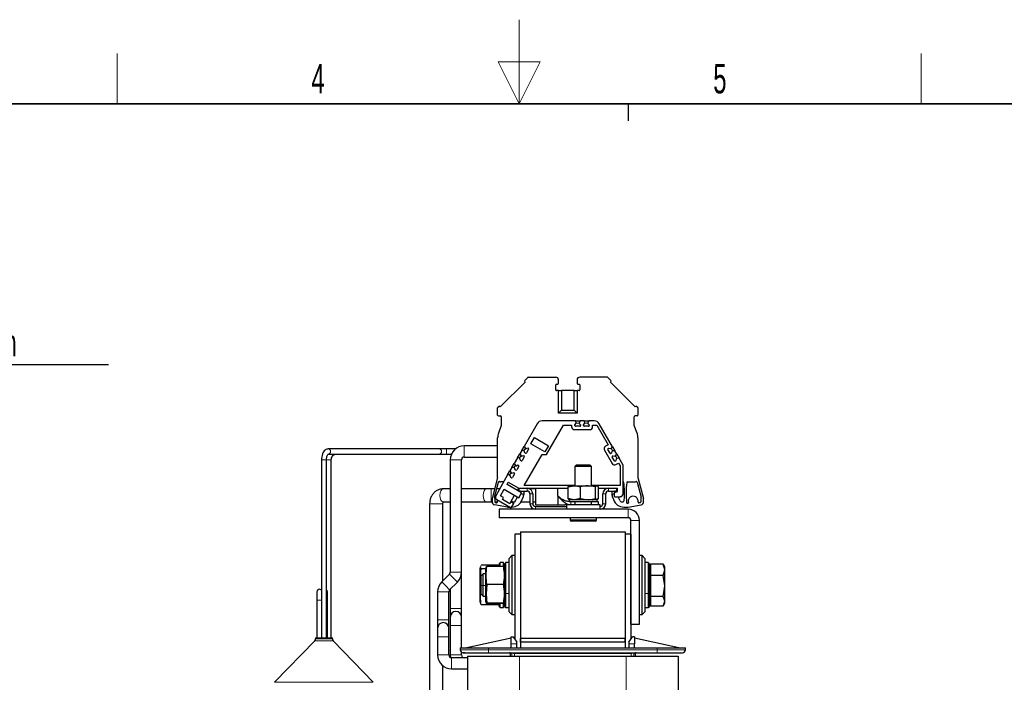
# Model space of a CAD drawing. Header units: millimetres. Extents: x 5 to 418, y 2 to 292.
# Tile 47 of 48: x 158 to 275, y 214 to 292. Entities that reach past the tile are written whole.
import ezdxf

# ---------------------------------------------------------------- set-up
doc = ezdxf.new("R2010")
doc.units = ezdxf.units.MM
doc.layers.add('SLD-0', color=7, linetype='Continuous')
doc.styles.add('SLDTEXTSTYLE0', font='TXT', dxfattribs={"width": 0.605})

# ---------------------------------------------------------------- blocks, each defined once
blk = doc.blocks.new('SW_NOTE_0')
at = {"layer": 'SLD-0', "color": 0}
blk.add_line((30.24, 0), (0, 0), dxfattribs=at)
at = {"layer": 'SLD-0', "color": 0, "attachment_point": 1, "style": 'SLDTEXTSTYLE0'}
for s, insert, char_height in [('M6 Erdung', (0.41, 9.84), 3.5), ('protective earth', (1.61, 4.18), 3.175)]:
    blk.add_mtext(s, dxfattribs=dict(at, insert=insert, char_height=char_height))

msp = doc.modelspace()

# ---------------------------------------------------------------- linework, layer by layer
at = {"color": 7, "linetype": 'Continuous', "lineweight": 25}
for p, q in [((217.7074, 249.4578), (214.7611, 246.5115)), ((217.6602, 249.6464), (218.0204, 250.0065)), ((217.6602, 249.5049), (217.7074, 249.4578)), ((218.0911, 250.0358), (221.3497, 250.0358)), ((221.4497, 249.2025), (221.5831, 249.2025)), ((221.6831, 249.3025), (221.6831, 249.7025)), ((223.8831, 249.7025), (223.8831, 249.3025)), ((223.9831, 249.2025), (224.1164, 249.2025)), ((227.475, 250.0358), (224.2164, 250.0358)), ((227.5457, 250.0065), (227.9059, 249.6464)), ((227.8587, 249.4578), (227.9059, 249.5049)), ((227.8587, 249.4578), (230.805, 246.5115)), ((221.3497, 248.5358), (221.3497, 249.1025)), ((221.6831, 248.4358), (221.4497, 248.4358)), ((221.6831, 245.7692), (221.6831, 248.4358)), ((221.6831, 248.4358), (222.0265, 248.4358)), ((222.0265, 248.4358), (222.0265, 246.1126)), ((223.5396, 248.4358), (222.0265, 248.4358)), ((223.5396, 246.1126), (223.5396, 248.4358)), ((223.5396, 248.4358), (223.8831, 248.4358)), ((223.8831, 248.4358), (223.8831, 245.7692)), ((224.1164, 248.4358), (223.8831, 248.4358)), ((224.2164, 249.1025), (224.2164, 248.5358)), ((214.4497, 245.5358), (214.4497, 246.3944)), ((214.479, 246.4651), (214.5725, 246.5587)), ((214.7611, 246.5115), (214.714, 246.5587)), ((222.0265, 246.1126), (221.6831, 245.7692)), ((223.8831, 245.7692), (221.6831, 245.7692)), ((222.0265, 246.1126), (223.5396, 246.1126)), ((223.5396, 246.1126), (223.8831, 245.7692)), ((230.8521, 246.5587), (230.805, 246.5115)), ((230.9936, 246.5587), (231.0871, 246.4651)), ((231.1164, 246.3944), (231.1164, 245.5358)), ((214.5497, 245.4358), (214.7831, 245.4358)), ((214.8831, 245.3358), (214.8831, 244.3025)), ((219.1551, 244.5025), (217.5971, 241.804)), ((223.6902, 244.8358), (219.7325, 244.8358)), ((223.6331, 244.3692), (223.7831, 244.5525)), ((223.7831, 244.6192), (223.6902, 244.8358)), ((223.6902, 244.8358), (224.2426, 244.8358)), ((223.7831, 244.5525), (223.7831, 244.6192)), ((223.7831, 244.6192), (224.1164, 244.5858)), ((224.2426, 244.8358), (224.1164, 244.5858)), ((224.1164, 244.5858), (224.1164, 244.5192)), ((224.1164, 244.5192), (224.2997, 244.3692)), ((224.7235, 244.8358), (224.2426, 244.8358)), ((224.6664, 244.3692), (224.8164, 244.5525)), ((224.8164, 244.6192), (224.7235, 244.8358)), ((224.7235, 244.8358), (225.276, 244.8358)), ((224.8164, 244.5525), (224.8164, 244.6192)), ((224.8164, 244.6192), (225.1497, 244.5858)), ((225.276, 244.8358), (225.1497, 244.5858)), ((225.1497, 244.5858), (225.1497, 244.5192)), ((225.1497, 244.5192), (225.3331, 244.3692)), ((225.9315, 244.8358), (225.276, 244.8358)), ((228.0866, 241.7697), (226.5088, 244.5025)), ((230.6831, 244.3025), (230.6831, 245.3358)), ((231.0164, 245.4358), (230.7831, 245.4358)), ((214.8831, 244.3025), (214.5502, 243.3881)), ((220.2713, 240.8358), (222.2921, 244.3358)), ((222.2921, 244.3358), (223.2331, 244.3358)), ((223.2331, 244.3358), (223.2331, 244.1358)), ((223.5664, 243.8025), (225.3997, 243.8025)), ((223.6331, 244.2858), (223.6331, 244.3692)), ((224.2164, 244.2025), (223.7164, 244.2025)), ((224.2997, 244.3692), (224.2997, 244.2858)), ((224.6664, 244.2858), (224.6664, 244.3692)), ((225.2497, 244.2025), (224.7497, 244.2025)), ((225.3331, 244.3692), (225.3331, 244.2858)), ((225.7331, 244.3358), (226.2202, 244.3358)), ((225.7331, 244.1358), (225.7331, 244.3358)), ((226.2202, 244.3358), (227.5694, 241.9989)), ((231.0159, 243.3881), (230.6831, 244.3025)), ((214.4497, 238.1025), (214.4497, 242.8181)), ((218.3959, 242.1208), (218.8209, 242.8569)), ((218.8209, 242.8569), (220.4952, 241.8903)), ((231.1164, 242.8181), (231.1164, 238.1025)), ((207.5256, 241.5025), (194.3309, 241.5025)), ((208.3831, 241.5025), (207.5256, 241.5025)), ((209.4401, 241.5025), (208.3831, 241.5025)), ((214.4497, 241.8692), (210.4831, 241.8692)), ((217.3209, 241.3255), (217.0805, 240.9091)), ((217.3209, 241.3255), (217.5971, 241.804)), ((217.555, 241.2976), (217.3209, 241.3255)), ((217.555, 241.2976), (217.7505, 241.5696)), ((217.6127, 241.2643), (217.555, 241.2976)), ((217.5971, 241.804), (217.7505, 241.5696)), ((217.6965, 241.0427), (217.6127, 241.2643)), ((217.7687, 241.0011), (217.6965, 241.0427)), ((217.7505, 241.5696), (217.8083, 241.5363)), ((217.8083, 241.5363), (218.0298, 241.6201)), ((218.1325, 241.4646), (217.8825, 241.0316)), ((218.0298, 241.6201), (218.102, 241.5784)), ((220.0702, 241.1541), (218.3959, 242.1208)), ((220.4952, 241.8903), (220.0702, 241.1541)), ((227.1298, 241.3603), (228.0465, 239.7725)), ((227.5694, 241.9989), (227.2518, 241.8156)), ((227.8012, 240.9973), (227.5512, 241.4303)), ((227.5817, 241.5442), (227.6539, 241.5858)), ((227.6539, 241.5858), (227.8877, 241.5476)), ((227.8877, 241.5476), (227.9454, 241.5809)), ((227.9872, 241.0085), (227.9151, 240.9668)), ((227.9454, 241.5809), (228.0866, 241.7697)), ((227.9454, 241.5809), (228.0832, 241.2756)), ((228.0255, 241.2423), (227.9872, 241.0085)), ((228.0832, 241.2756), (228.0255, 241.2423)), ((228.3628, 241.2913), (228.0832, 241.2756)), ((228.0866, 241.7697), (228.3628, 241.2913)), ((228.6033, 240.8748), (228.3628, 241.2913)), ((193.5164, 240.2025), (193.5164, 219.0692)), ((194.1164, 219.0692), (194.1164, 240.2025)), ((194.3309, 240.9025), (207.5256, 240.9025)), ((194.6831, 219.0692), (194.6831, 240.2025)), ((207.5256, 240.9025), (208.3831, 240.9025)), ((208.3831, 240.9025), (208.9705, 240.9025)), ((208.8164, 240.2025), (208.8164, 226.8643)), ((210.1497, 226.8643), (210.1497, 240.2025)), ((210.4831, 240.5358), (214.4497, 240.5358)), ((216.8042, 240.4306), (216.4305, 239.7832)), ((216.8042, 240.4306), (217.0805, 240.9091)), ((217.0383, 240.4027), (216.8042, 240.4306)), ((217.0383, 240.4027), (217.2339, 240.6748)), ((217.0961, 240.3694), (217.0383, 240.4027)), ((217.0805, 240.9091), (217.2339, 240.6748)), ((217.1798, 240.1478), (217.0961, 240.3694)), ((217.252, 240.1062), (217.1798, 240.1478)), ((217.2339, 240.6748), (217.2916, 240.6414)), ((217.2916, 240.6414), (217.5132, 240.7252)), ((217.6158, 240.5697), (217.3658, 240.1367)), ((217.5132, 240.7252), (217.5853, 240.6835)), ((217.6155, 237.1692), (219.7325, 240.8358)), ((219.7325, 240.8358), (220.2713, 240.8358)), ((228.3179, 240.1024), (228.0679, 240.5355)), ((228.0984, 240.6493), (228.1706, 240.691)), ((228.1706, 240.691), (228.4043, 240.6527)), ((228.4043, 240.6527), (228.4621, 240.6861)), ((228.5039, 240.1136), (228.4317, 240.0719)), ((228.4621, 240.6861), (228.6033, 240.8748)), ((228.4621, 240.6861), (228.5999, 240.3807)), ((228.5018, 239.6505), (228.8194, 239.8339)), ((228.5421, 240.3474), (228.5039, 240.1136)), ((228.5999, 240.3807), (228.5421, 240.3474)), ((228.8795, 240.3964), (228.5999, 240.3807)), ((228.6033, 240.8748), (228.8795, 240.3964)), ((228.8194, 239.8339), (229.0164, 239.4926)), ((229.3497, 239.582), (228.8795, 240.3964)), ((215.6376, 238.4099), (215.9138, 238.8884)), ((215.8717, 238.382), (216.0672, 238.654)), ((216.1542, 239.3048), (215.9138, 238.8884)), ((215.9138, 238.8884), (216.0672, 238.654)), ((216.0672, 238.654), (216.1249, 238.6207)), ((216.1249, 238.6207), (216.3465, 238.7045)), ((216.1542, 239.3048), (216.4305, 239.7832)), ((216.3883, 239.2769), (216.1542, 239.3048)), ((216.3465, 238.7045), (216.4187, 238.6628)), ((216.3883, 239.2769), (216.5839, 239.5489)), ((216.4461, 239.2436), (216.3883, 239.2769)), ((216.4305, 239.7832), (216.5839, 239.5489)), ((216.5298, 239.022), (216.4461, 239.2436)), ((216.602, 238.9803), (216.5298, 239.022)), ((216.5839, 239.5489), (216.6416, 239.5156)), ((216.6416, 239.5156), (216.8632, 239.5994)), ((216.9658, 239.4439), (216.7158, 239.0108)), ((216.8632, 239.5994), (216.9353, 239.5577)), ((223.7831, 239.5792), (223.6164, 239.4125)), ((223.6164, 239.4125), (223.6164, 237.1358)), ((225.6164, 239.4125), (223.6164, 239.4125)), ((225.4497, 239.5792), (223.7831, 239.5792)), ((225.6164, 239.4125), (225.4497, 239.5792)), ((225.6164, 237.1358), (225.6164, 239.4125)), ((229.0164, 239.4926), (229.0164, 237.1692)), ((229.3497, 236.1692), (229.3497, 239.582)), ((214.4497, 238.1025), (213.7831, 235.6145)), ((214.0652, 235.7658), (214.5439, 237.5525)), ((215.6376, 238.4099), (214.2173, 235.95)), ((215.1714, 237.6025), (214.7831, 237.6025)), ((215.567, 237.2877), (215.717, 237.5475)), ((215.8717, 238.382), (215.6376, 238.4099)), ((215.717, 237.5475), (216.9497, 236.8358)), ((215.9294, 238.3487), (215.8717, 238.382)), ((216.0132, 238.1271), (215.9294, 238.3487)), ((216.0853, 238.0854), (216.0132, 238.1271)), ((216.4492, 238.549), (216.1992, 238.116)), ((229.3497, 237.6025), (229.3556, 237.6025)), ((229.8771, 237.6025), (230.7831, 237.6025)), ((231.0222, 237.5525), (231.501, 235.7658)), ((231.1164, 238.1025), (231.7831, 235.6145)), ((208.8164, 236.7692), (208.0015, 236.7692)), ((213.1421, 236.7692), (210.1497, 236.7692)), ((213.6659, 236.7692), (213.1421, 236.7692)), ((214.0925, 236.7692), (213.6659, 236.7692)), ((214.6903, 236.7692), (214.334, 236.7692)), ((214.792, 235.9454), (215.2337, 236.7104)), ((215.2337, 236.7104), (216.9657, 235.7104)), ((217.2991, 236.2877), (215.567, 237.2877)), ((216.7997, 236.576), (216.9497, 236.8358)), ((216.8831, 236.7204), (216.8831, 236.5279)), ((216.9497, 236.7692), (216.9112, 236.7692)), ((216.9497, 236.8358), (216.9497, 236.5025)), ((216.9497, 236.8358), (217.9497, 236.8358)), ((216.9497, 236.5025), (217.9497, 236.5025)), ((216.9657, 235.7104), (217.2991, 236.2877)), ((217.0762, 236.4164), (217.0895, 236.4448)), ((217.2831, 236.5025), (217.4756, 236.4509)), ((217.5497, 236.3543), (217.5497, 236.0938)), ((223.6164, 237.1692), (217.6155, 237.1692)), ((217.9497, 236.8358), (222.8098, 236.8358)), ((218.9497, 236.7692), (218.2403, 236.7692)), ((218.9497, 236.8358), (218.9497, 234.8692)), ((221.6164, 235.9033), (221.6164, 236.8358)), ((222.8098, 236.987), (223.5486, 237.1358)), ((222.8098, 235.618), (222.8098, 236.987)), ((222.9497, 237.1358), (222.9248, 237.1215)), ((223.5486, 237.1358), (222.9511, 237.1358)), ((223.5486, 237.1358), (225.1907, 237.1358)), ((224.2874, 235.618), (224.2874, 236.987)), ((226.0941, 236.987), (225.1907, 237.1358)), ((225.1907, 237.1358), (226.2585, 237.1358)), ((229.0164, 237.1692), (225.6164, 237.1692)), ((226.0941, 235.618), (226.0941, 236.987)), ((226.2585, 237.1358), (226.2831, 237.1358)), ((226.3079, 237.1215), (226.2831, 237.1358)), ((226.423, 235.618), (226.423, 236.987)), ((226.423, 236.8358), (227.6164, 236.8358)), ((227.6164, 236.8358), (228.6164, 236.8358)), ((227.6164, 236.5025), (228.6164, 236.5025)), ((228.0164, 236.3543), (228.0164, 236.0938)), ((228.2831, 236.5025), (228.0905, 236.4509)), ((228.3497, 236.3478), (228.6831, 236.4692)), ((228.3497, 235.8358), (228.3497, 236.3478)), ((228.4969, 236.4014), (228.4766, 236.4448)), ((228.6164, 236.8358), (228.6831, 236.8358)), ((228.6164, 236.5025), (228.6164, 236.8358)), ((228.6831, 236.4692), (228.6831, 236.8358)), ((208.0015, 235.2025), (208.8164, 235.2025)), ((210.1497, 235.2025), (213.1421, 235.2025)), ((213.1421, 235.2025), (213.6659, 235.2025)), ((213.6659, 235.2025), (213.7831, 235.2025)), ((213.7831, 235.6145), (213.7831, 235.2055)), ((214.1164, 235.6025), (214.1164, 235.2217)), ((214.1182, 235.2025), (214.4408, 235.2025)), ((214.199, 235.1232), (214.3235, 235.1013)), ((214.3394, 235.4947), (216.0714, 234.4947)), ((214.4397, 235.2147), (214.4476, 235.4322)), ((215.1587, 235.7337), (214.792, 235.9454)), ((215.0254, 235.5028), (215.1587, 235.7337)), ((215.8914, 235.0028), (215.0254, 235.5028)), ((216.0164, 235.2193), (215.8914, 235.0028)), ((216.0164, 235.2193), (216.4664, 235.9987)), ((216.0164, 235.2193), (216.3714, 235.0143)), ((216.3014, 235.2025), (216.3767, 235.2025)), ((216.5807, 235.3538), (216.7934, 235.8099)), ((217.2297, 235.2025), (218.2831, 235.2025)), ((217.4087, 236.1237), (217.2318, 236.1712)), ((217.369, 235.4798), (217.5095, 235.8658)), ((218.2831, 236.1692), (218.2831, 235.0025)), ((218.6164, 236.1692), (218.6164, 235.0025)), ((218.6164, 235.2025), (218.9497, 235.2025)), ((222.9248, 235.4835), (222.9497, 235.4692)), ((222.9497, 235.4692), (222.9497, 235.2358)), ((226.2831, 235.4692), (222.9497, 235.4692)), ((223.5486, 235.4692), (222.9497, 235.4692)), ((223.1613, 235.2358), (222.9497, 235.2358)), ((226.2831, 235.2358), (222.9497, 235.2358)), ((224.2874, 235.618), (223.5486, 235.4692)), ((225.1907, 235.4692), (223.5486, 235.4692)), ((223.6164, 235.2358), (223.6164, 234.8692)), ((224.2874, 235.618), (225.1907, 235.4692)), ((226.2585, 235.4692), (225.1907, 235.4692)), ((225.6164, 234.8692), (225.6164, 235.2358)), ((226.2831, 235.4692), (226.3079, 235.4835)), ((226.2831, 235.2358), (226.2831, 235.4692)), ((226.4497, 235.2358), (226.2831, 235.2358)), ((226.4497, 234.8692), (226.4497, 235.2358)), ((226.9497, 235.0025), (226.9497, 236.1692)), ((227.2831, 235.0025), (227.2831, 236.1692)), ((228.0566, 235.8658), (228.1971, 235.4798)), ((228.3497, 236.1753), (228.1574, 236.1237)), ((228.3497, 235.8358), (229.0164, 235.8358)), ((228.9854, 235.3538), (228.7606, 235.8358)), ((231.3671, 235.1232), (231.2426, 235.1013)), ((231.4497, 235.6025), (231.4497, 235.2217)), ((231.7831, 235.2055), (231.7831, 235.6145)), ((206.3664, 234.9858), (206.3664, 184.2358)), ((207.9331, 225.8429), (207.9331, 234.9858)), ((215.6164, 234.6025), (214.0585, 234.8772)), ((229.9497, 234.3358), (214.6164, 234.3358)), ((214.6164, 234.3358), (214.6164, 233.3358)), ((215.6164, 234.6025), (215.8846, 234.6025)), ((216.0714, 234.4947), (216.3714, 235.0143)), ((218.9497, 234.8692), (221.6231, 234.8692)), ((218.9497, 234.6692), (222.6164, 234.6692)), ((221.6231, 234.8692), (222.4497, 234.8692)), ((222.6164, 234.8692), (222.6164, 234.3358)), ((226.6164, 234.8692), (222.6164, 234.8692)), ((226.6164, 234.3358), (226.6164, 234.8692)), ((229.45, 234.6025), (229.9497, 234.6025)), ((229.887, 235.0358), (229.8622, 235.0358)), ((229.9497, 234.6025), (231.5076, 234.8772)), ((229.9497, 233.3358), (214.6164, 233.3358)), ((223.0497, 233.3358), (223.0497, 233.0792)), ((226.0164, 232.9125), (223.2164, 232.9125)), ((226.1831, 233.0792), (226.1831, 233.3358)), ((230.2831, 220.6692), (230.2831, 233.0025)), ((231.2831, 220.6692), (231.2831, 233.0025)), ((217.1497, 231.6692), (229.6164, 231.6692)), ((217.1497, 231.6692), (217.1497, 219.0025)), ((229.6164, 231.6692), (229.6164, 219.0025)), ((216.4831, 231.3692), (216.4831, 218.8948)), ((217.1497, 231.3692), (216.4831, 231.3692)), ((217.1497, 231.3692), (217.1497, 217.8692)), ((229.6164, 231.3692), (229.6164, 217.8692)), ((230.2831, 231.3692), (229.6164, 231.3692)), ((230.2831, 231.3692), (230.2831, 218.8948)), ((216.1497, 228.8358), (215.8164, 228.5025)), ((215.8164, 224.1228), (215.8164, 228.5025)), ((216.4831, 228.8358), (216.1497, 228.8358)), ((216.1497, 228.8358), (216.1497, 223.9952)), ((231.6164, 228.8358), (231.2831, 228.8358)), ((231.9497, 228.5025), (231.6164, 228.8358)), ((231.6164, 221.8358), (231.6164, 228.8358)), ((231.9497, 228.5025), (231.9497, 222.1692)), ((212.4221, 227.5391), (212.3497, 227.2692)), ((212.3497, 227.2692), (212.3497, 227.2409)), ((212.3497, 227.2409), (212.3497, 223.4025)), ((212.4122, 227.4708), (212.4391, 227.5346)), ((212.5021, 227.2577), (212.4122, 227.4708)), ((212.4844, 227.6421), (212.5021, 227.6839)), ((214.4641, 227.6839), (212.5021, 227.6839)), ((213.0164, 227.2577), (212.5021, 227.2577)), ((213.0793, 227.504), (213.0164, 227.2692)), ((213.0164, 227.2692), (213.0164, 224.4088)), ((213.1687, 227.5313), (213.0826, 227.5031)), ((215.1307, 227.5313), (213.1687, 227.5313)), ((214.5271, 227.5346), (214.4641, 227.6839)), ((214.5461, 227.5313), (214.5441, 227.5391)), ((214.7497, 228.0025), (214.6164, 227.8692)), ((214.6164, 227.5313), (214.6164, 227.8692)), ((215.1497, 228.0025), (214.7497, 228.0025)), ((214.7497, 227.5313), (214.7497, 228.0025)), ((215.2169, 227.5031), (215.1307, 227.5313)), ((215.1497, 227.5698), (215.1497, 228.0025)), ((215.2831, 227.6692), (215.1497, 227.6692)), ((215.2831, 227.2692), (215.2201, 227.504)), ((215.4164, 228.0025), (215.2831, 227.8692)), ((215.2831, 224.3654), (215.2831, 227.8692)), ((215.8164, 228.0025), (215.4164, 228.0025)), ((215.4164, 224.3144), (215.4164, 228.0025)), ((232.3497, 228.0025), (231.9497, 228.0025)), ((232.4831, 227.8692), (232.3497, 228.0025)), ((232.3497, 228.0025), (232.3497, 224.3144)), ((232.4831, 227.8692), (232.4831, 224.3654)), ((232.6164, 227.5025), (232.4831, 227.5025)), ((232.6164, 227.8345), (232.6164, 227.1549)), ((234.1229, 227.8345), (232.6164, 227.8345)), ((232.6164, 227.1549), (232.6164, 226.4754)), ((234.3164, 227.1549), (234.1228, 227.8345)), ((234.1228, 227.8345), (234.1446, 227.7704)), ((234.1228, 226.4754), (234.3164, 227.1549)), ((234.3164, 227.5025), (234.1574, 227.7778)), ((234.3164, 227.1549), (234.3164, 227.5025)), ((234.3164, 225.2261), (234.3164, 227.1549)), ((208.7188, 226.6286), (207.8045, 225.7143)), ((210.1497, 222.5358), (210.1497, 226.8643)), ((212.7387, 226.6692), (212.4831, 226.4135)), ((212.4831, 225.2812), (212.4831, 226.4135)), ((213.0164, 226.6692), (212.7387, 226.6692)), ((212.7387, 225.2683), (212.7387, 226.6692)), ((234.1229, 226.4754), (232.6164, 226.4754)), ((232.6164, 226.4754), (232.6164, 225.2261)), ((234.3164, 225.2261), (234.1229, 226.4754)), ((208.7474, 224.7715), (209.6616, 225.6858)), ((208.8164, 224.8406), (208.8164, 222.5358)), ((212.4831, 224.2582), (212.4831, 225.2812)), ((212.7387, 224.0025), (212.7387, 225.2683)), ((213.1687, 225.3947), (213.0789, 224.297)), ((215.1307, 225.3947), (213.1687, 225.3947)), ((232.6164, 225.2261), (232.6164, 223.9768)), ((234.1229, 223.9768), (234.3164, 225.2261)), ((234.3164, 223.407), (234.3164, 225.2261)), ((192.9831, 224.5358), (192.9831, 223.5358)), ((192.9831, 223.5358), (192.9831, 219.0692)), ((194.2497, 223.5358), (194.2497, 224.5358)), ((194.2497, 219.0692), (194.2497, 223.5358)), ((207.3164, 224.5358), (207.3164, 221.2025)), ((208.6497, 221.2025), (208.6497, 224.5358)), ((212.4831, 224.2582), (212.7387, 224.0025)), ((212.7387, 224.0025), (213.0164, 224.0025)), ((213.0164, 224.4088), (213.0164, 223.4025)), ((213.0789, 224.297), (213.1687, 223.1992)), ((215.2831, 222.8025), (215.2831, 224.3654)), ((215.4164, 222.6692), (215.4164, 224.3144)), ((215.8164, 222.1692), (215.8164, 224.1228)), ((216.1497, 223.9952), (216.1497, 221.8358)), ((232.3497, 224.3144), (232.3497, 222.6692)), ((232.4831, 224.3654), (232.4831, 222.8025)), ((234.1229, 223.9768), (232.6164, 223.9768)), ((232.6164, 223.9768), (232.6164, 223.407)), ((234.3164, 223.407), (234.1228, 223.9768)), ((208.8164, 222.5358), (208.8164, 221.5358)), ((210.1497, 221.5358), (210.1497, 222.5358)), ((212.3497, 223.4025), (212.4215, 223.1345)), ((212.5021, 222.9877), (212.4387, 223.138)), ((214.4641, 222.9877), (212.5021, 222.9877)), ((213.0164, 223.4025), (213.0793, 223.1677)), ((215.1307, 223.1992), (213.1687, 223.1992)), ((215.1307, 223.1403), (213.1687, 223.1403)), ((214.4783, 223.1403), (214.4641, 222.9877)), ((214.4641, 222.9877), (214.5269, 223.1371)), ((214.544, 223.1325), (214.5461, 223.1403)), ((214.6164, 222.8025), (214.6164, 223.1403)), ((214.6164, 222.8025), (214.7497, 222.6692)), ((214.7497, 222.6692), (214.7497, 223.1403)), ((214.7497, 222.6692), (215.1497, 222.6692)), ((215.1497, 222.6692), (215.1497, 223.107)), ((215.1497, 223.0025), (215.2831, 223.0025)), ((215.2201, 223.1677), (215.2831, 223.4025)), ((215.2831, 222.8025), (215.4164, 222.6692)), ((215.4164, 222.6692), (215.8164, 222.6692)), ((231.9497, 222.6692), (232.3497, 222.6692)), ((232.3497, 222.6692), (232.4831, 222.8025)), ((232.4831, 223.1692), (232.6164, 223.1692)), ((232.6164, 223.407), (232.6164, 222.8372)), ((234.1229, 222.8372), (232.6164, 222.8372)), ((234.1228, 222.8372), (234.3164, 223.407)), ((234.1574, 222.8939), (234.3164, 223.1692)), ((234.3164, 223.1692), (234.3164, 223.407)), ((207.3164, 221.2025), (207.3164, 220.2025)), ((208.6497, 220.2025), (208.6497, 221.2025)), ((208.8164, 221.5358), (208.8164, 220.5358)), ((210.1497, 220.5358), (210.1497, 221.5358)), ((215.8164, 222.1692), (216.1497, 221.8358)), ((216.1497, 221.8358), (216.4831, 221.8358)), ((231.2831, 221.8358), (231.6164, 221.8358)), ((231.6164, 221.8358), (231.9497, 222.1692)), ((207.3164, 220.2025), (207.3164, 219.2025)), ((208.6497, 219.2025), (208.6497, 220.2025)), ((208.8164, 220.5358), (208.8164, 217.0358)), ((210.1497, 217.8692), (210.1497, 220.5358)), ((230.2831, 220.6692), (231.2831, 220.6692)), ((192.8164, 219.0692), (192.8164, 218.9488)), ((192.8164, 219.0692), (194.8164, 219.0692)), ((194.8164, 218.9488), (194.8164, 219.0692)), ((207.3164, 219.2025), (207.3164, 217.0358)), ((208.6497, 217.0358), (208.6497, 219.2025)), ((216.0497, 219.0358), (210.7831, 217.8692)), ((216.0497, 219.2025), (216.2831, 219.2025)), ((216.0497, 218.3692), (216.0497, 219.2025)), ((216.2831, 219.2025), (216.7164, 218.5358)), ((217.1497, 218.5358), (217.1497, 219.0025)), ((229.6164, 219.0025), (217.1497, 219.0025)), ((229.6164, 218.5358), (229.6164, 219.0025)), ((230.0497, 218.5358), (230.4831, 219.2025)), ((230.7164, 219.2025), (230.4831, 219.2025)), ((230.7164, 219.2025), (230.7164, 218.3692)), ((235.9831, 217.8692), (230.7164, 219.0358)), ((192.7228, 218.7173), (187.9567, 213.7818)), ((199.6761, 213.7818), (194.9099, 218.7173)), ((210.0164, 217.8692), (210.0164, 217.6358)), ((210.0164, 217.8692), (213.3497, 217.8692)), ((213.3497, 217.8692), (233.4164, 217.8692)), ((216.0497, 217.8692), (216.0497, 218.3692)), ((216.7164, 218.3692), (216.7164, 218.5358)), ((216.7164, 217.8692), (216.7164, 218.3692)), ((229.6164, 218.5358), (217.1497, 218.5358)), ((217.1497, 218.5358), (217.1497, 217.8692)), ((229.6164, 218.5358), (229.6164, 217.8692)), ((230.0497, 218.5358), (230.0497, 218.3692)), ((230.0497, 218.3692), (230.0497, 217.8692)), ((230.7164, 217.8692), (230.7164, 218.3692)), ((233.4164, 217.8692), (236.7497, 217.8692)), ((236.7497, 217.6358), (236.7497, 217.8692)), ((208.8164, 217.0358), (208.8442, 216.7328)), ((210.8664, 216.7025), (208.9831, 216.7025)), ((210.1497, 217.0358), (210.1497, 217.3692)), ((210.8664, 216.8692), (210.8664, 181.2025)), ((210.8664, 216.8692), (217.0497, 216.8692)), ((213.3497, 217.3025), (233.4164, 217.3025)), ((215.9497, 217.2025), (215.9497, 216.8692)), ((217.0497, 216.8692), (229.7164, 216.8692)), ((229.7164, 216.8692), (235.8997, 216.8692)), ((230.8164, 216.8692), (230.8164, 217.2025)), ((235.8997, 216.8692), (235.8997, 181.2025)), ((207.9331, 184.2358), (207.9331, 215.7415)), ((208.9831, 215.3692), (210.8664, 215.3692))]:
    msp.add_line(p, q, dxfattribs=at)
at = {"color": 7, "linetype": 'Continuous', "lineweight": 18}
for p, q in [((208.3831, 241.2025), (208.3831, 241.5025)), ((208.3831, 240.9025), (208.3831, 241.2025)), ((210.4831, 241.8692), (210.4831, 241.2025)), ((210.4831, 241.2025), (210.4831, 240.5358)), ((194.0736, 240.2025), (193.5164, 240.2025)), ((194.1164, 240.2025), (194.0736, 240.2025)), ((194.4905, 240.2025), (194.1164, 240.2025)), ((194.6831, 240.2025), (194.4905, 240.2025)), ((208.8164, 240.2025), (209.4831, 240.2025)), ((209.4831, 240.2025), (210.1497, 240.2025)), ((213.6659, 235.9858), (213.6659, 236.7692)), ((217.9497, 236.5025), (217.9497, 236.8358)), ((227.6164, 236.8358), (227.6164, 236.5025)), ((213.6659, 235.2025), (213.6659, 235.9858)), ((218.6164, 236.1692), (218.2831, 236.1692)), ((221.6231, 235.8691), (221.6231, 235.8743)), ((221.6363, 235.8944), (221.6359, 235.8563)), ((223.1613, 234.8692), (223.1613, 235.2358)), ((227.2831, 236.1692), (226.9497, 236.1692)), ((206.7394, 234.9858), (206.3664, 234.9858)), ((207.9331, 234.9858), (206.7394, 234.9858)), ((218.2831, 235.0025), (218.6164, 235.0025)), ((218.9497, 234.6692), (218.9497, 234.3358)), ((226.6164, 234.3358), (226.6164, 234.6692)), ((226.9497, 235.0025), (227.2831, 235.0025)), ((229.9497, 233.3358), (229.9497, 234.3358)), ((223.0497, 233.0792), (226.1831, 233.0792)), ((231.2831, 233.0025), (230.2831, 233.0025)), ((212.3497, 227.2409), (212.4122, 227.4708)), ((208.7188, 226.6286), (209.1902, 226.1572)), ((208.8164, 226.8643), (209.4831, 226.8643)), ((209.1902, 226.1572), (209.6616, 225.6858)), ((209.4831, 226.8643), (210.1497, 226.8643)), ((207.8045, 225.7143), (208.2759, 225.2429)), ((208.2759, 225.2429), (208.7474, 224.7715)), ((212.4831, 225.2812), (212.7387, 225.2683)), ((213.0164, 225.2683), (212.7387, 225.2683)), ((215.2831, 225.3813), (215.1307, 225.3947)), ((232.6164, 225.2261), (232.4831, 225.2261)), ((192.9831, 223.5358), (193.5164, 223.5358)), ((194.2497, 223.5358), (194.1164, 223.5358)), ((207.3164, 224.5358), (207.9831, 224.5358)), ((207.9831, 224.5358), (208.6497, 224.5358)), ((213.0164, 224.4088), (213.0789, 224.297)), ((215.2831, 224.3654), (215.4164, 224.3144)), ((215.8164, 224.3144), (215.4164, 224.3144)), ((231.9497, 224.3144), (232.3497, 224.3144)), ((232.4831, 224.3654), (232.3497, 224.3144)), ((208.8164, 222.5358), (209.4831, 222.5358)), ((209.4831, 222.5358), (210.1497, 222.5358)), ((214.5076, 223.1403), (214.4641, 222.9877)), ((207.3164, 221.2025), (207.9831, 221.2025)), ((207.9831, 221.2025), (208.6497, 221.2025)), ((208.8164, 220.5358), (209.4831, 220.5358)), ((209.4831, 220.5358), (210.1497, 220.5358)), ((192.8164, 218.9488), (194.8164, 218.9488)), ((207.3164, 219.2025), (207.9831, 219.2025)), ((207.9831, 219.2025), (208.6497, 219.2025)), ((192.7228, 218.7173), (194.9099, 218.7173)), ((210.0164, 217.6358), (213.3497, 217.6358)), ((213.3497, 217.6358), (213.3497, 217.8692)), ((213.3497, 217.6358), (213.3497, 217.3025)), ((233.4164, 217.6358), (213.3497, 217.6358)), ((216.7164, 218.3692), (216.0497, 218.3692)), ((230.7164, 218.3692), (230.0497, 218.3692)), ((233.4164, 217.8692), (233.4164, 217.6358)), ((233.4164, 217.6358), (236.7497, 217.6358)), ((233.4164, 217.6358), (233.4164, 217.3025)), ((207.3164, 217.0358), (207.9831, 217.0358)), ((207.9831, 217.0358), (208.6497, 217.0358)), ((208.8164, 217.0358), (209.4831, 217.0358)), ((208.9831, 216.0358), (208.9831, 216.7025)), ((209.4831, 217.0358), (210.1497, 217.0358)), ((216.0967, 217.2025), (215.9497, 217.2025)), ((216.1242, 216.8692), (216.1242, 217.3025)), ((216.4404, 217.21), (216.4404, 216.8692)), ((216.4404, 217.21), (216.5204, 217.2025)), ((230.2457, 217.2025), (216.5204, 217.2025)), ((217.0497, 216.8692), (217.0497, 181.2025)), ((229.7164, 216.8692), (229.7164, 181.2025)), ((230.2457, 217.2025), (230.3257, 217.21)), ((230.3257, 216.8692), (230.3257, 217.21)), ((230.6419, 216.8692), (230.6419, 217.3025)), ((230.8164, 217.2025), (230.6694, 217.2025)), ((208.9831, 215.3692), (208.9831, 216.0358)), ((187.9567, 213.7818), (199.6761, 213.7818))]:
    msp.add_line(p, q, dxfattribs=at)
at = {"color": 7, "linetype": 'Continuous', "lineweight": 18, "flags": 128}
for points in [[(207.5912, 235.9858), (207.6224, 236.2856), (207.7114, 236.5397), (207.8445, 236.7095), (208.0015, 236.7692)], [(212.7317, 235.9858), (212.763, 236.2856), (212.8519, 236.5397), (212.9851, 236.7095), (213.1421, 236.7692)], [(208.0015, 235.2025), (207.8445, 235.2621), (207.7114, 235.4319), (207.6224, 235.6861), (207.5912, 235.9858)], [(213.1421, 235.2025), (212.9851, 235.2621), (212.8519, 235.4319), (212.763, 235.6861), (212.7317, 235.9858)]]:
    msp.add_lwpolyline(points, dxfattribs=at)
at = {"color": 7, "linetype": 'Continuous', "lineweight": 25}
for centre, radius, start, end in [((217.7309, 249.5756), 0.1, 135, 225), ((218.0911, 249.9358), 0.1, 90, 135), ((221.3497, 249.7025), 0.3333, 0, 90), ((221.4497, 249.1025), 0.1, 90, 180), ((221.5831, 249.3025), 0.1, 270, 0), ((224.2164, 249.7025), 0.3333, 90, 180), ((223.9831, 249.3025), 0.1, 180, 270), ((224.1164, 249.1025), 0.1, 0, 90), ((227.475, 249.9358), 0.1, 45, 90), ((227.8352, 249.5756), 0.1, 315, 45), ((221.4497, 248.5358), 0.1, 180, 270), ((224.1164, 248.5358), 0.1, 270, 0), ((214.5497, 246.3944), 0.1, 135, 180), ((214.6432, 246.4879), 0.1, 45, 135), ((230.9229, 246.4879), 0.1, 45, 135), ((231.0164, 246.3944), 0.1, 0, 45), ((214.5497, 245.5358), 0.1, 180, 270), ((214.7831, 245.3358), 0.1, 0, 90), ((219.7325, 244.1692), 0.6667, 90, 150), ((225.9315, 244.1692), 0.6667, 30, 90), ((230.7831, 245.3358), 0.1, 90, 180), ((231.0164, 245.5358), 0.1, 270, 0), ((216.1164, 242.8181), 1.6667, 160, 180), ((223.5664, 244.1358), 0.3333, 180, 270), ((223.7164, 244.2858), 0.0833, 180, 270), ((224.2164, 244.2858), 0.0833, 270, 0), ((224.7497, 244.2858), 0.0833, 180, 270), ((225.2497, 244.2858), 0.0833, 270, 0), ((225.3997, 244.1358), 0.3333, 270, 0), ((229.4497, 242.8181), 1.6667, 0, 20), ((210.4831, 240.2025), 1.6667, 90, 180), ((217.8103, 241.0732), 0.0833, 240, 330), ((218.0603, 241.5063), 0.0833, 330, 60), ((227.4185, 241.5269), 0.3333, 120, 210), ((227.6234, 241.472), 0.0833, 120, 210), ((227.8734, 241.039), 0.0833, 210, 300), ((210.4831, 240.2025), 0.3333, 90, 180), ((217.2937, 240.1783), 0.0833, 240, 330), ((217.5437, 240.6114), 0.0833, 330, 60), ((228.1401, 240.5771), 0.0833, 120, 210), ((228.3901, 240.1441), 0.0833, 210, 300), ((216.377, 238.5906), 0.0833, 330, 60), ((216.6437, 239.0525), 0.0833, 240, 330), ((216.8937, 239.4855), 0.0833, 330, 60), ((228.3352, 239.9392), 0.3333, 210, 300), ((214.6405, 237.5266), 0.1, 70.794301, 165), ((214.7831, 237.9358), 0.3333, 250.794489, 270), ((216.127, 238.1576), 0.0833, 240, 330), ((229.3556, 237.5025), 0.1, 5.49264, 90), ((216.1831, 236.2358), 13.3333, 356.624585, 5.49264), ((243.0497, 236.2358), 13.3333, 174.50736, 184.768123), ((229.8771, 237.5025), 0.1, 90, 174.50736), ((230.7831, 237.9358), 0.3333, 270, 289.205555), ((230.9256, 237.5266), 0.1, 15, 109.205555), ((217.1801, 236.4025), 0.1, 90, 155), ((217.4497, 236.3543), 0.1, 0, 75), ((217.9497, 236.1692), 0.6667, 0, 90), ((217.9497, 236.1692), 0.3333, 0, 90), ((227.6164, 236.1692), 0.6667, 90, 180), ((227.6164, 236.1692), 0.3333, 90, 180), ((228.1164, 236.3543), 0.1, 105, 180), ((228.386, 236.4025), 0.1, 25, 90), ((214.1164, 235.2055), 0.3333, 180, 260), ((214.1617, 235.7399), 0.1, 165, 223.155029), ((214.0164, 235.6025), 0.1, 0, 43.607029), ((214.2164, 235.2217), 0.1, 180, 260), ((214.506, 235.7833), 0.3333, 150, 240), ((214.3408, 235.1997), 0.1, 260, 8.607217), ((216.3391, 235.4665), 0.2667, 204.24513, 335), ((216.1161, 235.9358), 1.3333, 270, 340), ((217.3656, 235.9628), 0.1667, 344.80647, 75), ((216.8831, 236.0938), 0.6667, 340, 344.80647), ((216.8831, 236.0938), 0.6667, 344.80647, 0), ((228.6831, 236.0938), 0.6667, 180, 195.19353), ((228.2005, 235.9628), 0.1667, 105, 195.19353), ((228.6831, 236.0938), 0.6667, 195.19353, 200), ((229.45, 235.9358), 1.3333, 200, 270), ((229.2271, 235.4665), 0.2667, 205, 356.624585), ((229.0164, 236.1692), 0.3333, 270, 0), ((229.8622, 235.1358), 0.1, 184.768123, 270), ((229.887, 235.1358), 0.1, 270, 14.116981), ((230.5497, 235.3025), 0.5833, 351.350953, 194.116981), ((231.2253, 235.1997), 0.1, 171.350953, 280), ((231.3497, 235.2217), 0.1, 280, 0), ((231.5497, 235.6025), 0.1, 136.618971, 180), ((231.4044, 235.7399), 0.1, 316.618971, 15), ((231.4497, 235.2055), 0.3333, 280, 0), ((218.9497, 235.0025), 0.6667, 180, 270), ((218.9497, 235.0025), 0.3333, 180, 270), ((226.6164, 235.0025), 0.3333, 270, 0), ((226.6164, 235.0025), 0.6667, 270, 0), ((229.9497, 233.0025), 1.3333, 0, 90), ((223.2164, 233.0792), 0.1667, 180, 270), ((226.0164, 233.0792), 0.1667, 270, 0), ((229.9497, 233.0025), 0.3333, 0, 90), ((208.4831, 226.8643), 0.3333, 315, 0), ((208.4831, 226.8643), 1.6667, 315, 0), ((193.2831, 224.5358), 0.3, 38.942441, 180), ((193.9497, 224.5358), 0.3, 0, 56.251011), ((208.9831, 224.5358), 1.6667, 135, 180), ((208.9831, 224.5358), 0.3333, 135, 180), ((209.4831, 221.5358), 0.6667, 90, 180), ((209.4831, 221.5358), 0.6667, 0, 90), ((207.9831, 220.2025), 0.6667, 90, 180), ((207.9831, 220.2025), 0.6667, 0, 90), ((192.4831, 218.9488), 0.3333, 316, 0), ((195.1497, 218.9488), 0.3333, 180, 224), ((210.3497, 217.6358), 0.3333, 180, 270), ((236.4164, 217.6358), 0.3333, 270, 0), ((208.9831, 217.0358), 1.6667, 180, 270), ((208.9831, 217.0358), 0.3333, 180, 270), ((210.4831, 217.0358), 0.3333, 180, 270), ((215.8497, 217.2025), 0.1, 0, 90), ((230.9164, 217.2025), 0.1, 90, 180)]:
    msp.add_arc(centre, radius, start, end, dxfattribs=at)
at = {"color": 7, "linetype": 'Continuous', "lineweight": 18}
for centre, radius, start, end in [((194.3155, 241.229), 0.2739, 354.45234, 86.813365), ((194.3077, 241.1827), 0.2811, 274.794804, 4.046302), ((207.5024, 241.2224), 0.2811, 355.949873, 85.275317), ((207.5024, 241.1827), 0.2811, 274.724683, 4.050127), ((215.9967, 217.2026), 0.0999, 359.967868, 89.967832), ((215.5158, 217.3978), 0.9434, 348.514624, 354.200462), ((216.0131, 217.2274), 0.5078, 357.185277, 8.499823), ((230.753, 217.2274), 0.5078, 171.500079, 182.814786), ((231.2503, 217.3978), 0.9434, 185.799538, 191.485376), ((230.7694, 217.2026), 0.0999, 90.032168, 180.032132)]:
    msp.add_arc(centre, radius, start, end, dxfattribs=at)
at = {"color": 7, "linetype": 'Continuous', "lineweight": 25}
for points, knots in [([(194.3309, 241.5025), (194.2697, 241.4965), (194.1298, 241.4829), (193.9349, 241.367), (193.7624, 241.1755), (193.6275, 240.9096), (193.5344, 240.5756), (193.5224, 240.3271), (193.5164, 240.2025)], [0, 0, 0, 0, 0.12018832, 0.27503488, 0.43583384, 0.61568633, 0.80726834, 1, 1, 1, 1]), ([(194.1164, 240.2025), (194.1176, 240.2499), (194.1212, 240.3883), (194.1595, 240.596), (194.2305, 240.7787), (194.3032, 240.8843), (194.3415, 240.904), (194.3368, 240.9031), (194.336, 240.9029)], [0, 0, 0, 0, 0.12355545, 0.36098702, 0.56816142, 0.75716054, 0.95705967, 1, 1, 1, 1]), ([(194.6831, 240.2025), (194.685, 240.2428), (194.6909, 240.367), (194.7607, 240.5682), (194.9142, 240.7622), (195.1109, 240.882), (195.2518, 240.896), (195.3167, 240.9025)], [0, 0, 0, 0, 0.10827881, 0.33326143, 0.56317736, 0.79864647, 1, 1, 1, 1]), ([(208.0015, 236.7692), (207.9023, 236.7634), (207.6714, 236.75), (207.3243, 236.6276), (206.9883, 236.4088), (206.7103, 236.1096), (206.5053, 235.7463), (206.3861, 235.3622), (206.3725, 235.1027), (206.3664, 234.9858)], [0, 0, 0, 0, 0.11303662, 0.26309395, 0.41259069, 0.56329304, 0.71642976, 0.87236861, 1, 1, 1, 1]), ([(222.8098, 236.987), (222.8219, 237.0069), (222.8755, 237.0945), (222.9312, 237.1178), (222.9742, 237.1358)], [0, 0, 0, 0, 0.2269026, 1, 1, 1, 1]), ([(223.5486, 237.1358), (223.5661, 237.1357), (223.8156, 237.1336), (224.0601, 237.0576), (224.2874, 236.987)], [0, 0, 0, 0, 0.07020058, 1, 1, 1, 1]), ([(225.1907, 237.1358), (225.1693, 237.1357), (224.8643, 237.1336), (224.5654, 237.0576), (224.2874, 236.987)], [0, 0, 0, 0, 0.07020058, 1, 1, 1, 1]), ([(226.0941, 236.987), (226.1062, 237.0069), (226.1598, 237.0945), (226.2155, 237.1178), (226.2585, 237.1358)], [0, 0, 0, 0, 0.2269026, 1, 1, 1, 1]), ([(226.2585, 237.1358), (226.2721, 237.134), (226.3278, 237.1265), (226.382, 237.047), (226.423, 236.987)], [0, 0, 0, 0, 0.24436583, 1, 1, 1, 1]), ([(207.9331, 234.9858), (207.9339, 235.0045), (207.9357, 235.0471), (207.9515, 235.1086), (207.9765, 235.1616), (208.0034, 235.1962), (208.0196, 235.2056), (208.0159, 235.2045), (208.0148, 235.2041)], [0, 0, 0, 0, 0.122112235, 0.277574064, 0.446055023, 0.642045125, 0.897386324, 1, 1, 1, 1]), ([(221.6231, 235.8743), (221.6212, 235.8788), (221.6173, 235.8881), (221.6167, 235.8981), (221.6164, 235.9033)], [0, 0, 0, 0, 0.48714181, 1, 1, 1, 1]), ([(221.6231, 235.9127), (221.6238, 235.9114), (221.6272, 235.9046), (221.6322, 235.8989), (221.6363, 235.8944)], [0, 0, 0, 0, 0.20305836, 1, 1, 1, 1]), ([(221.6359, 235.8563), (221.632, 235.8608), (221.6271, 235.8664), (221.6237, 235.873), (221.6231, 235.8743)], [0, 0, 0, 0, 0.79593269, 1, 1, 1, 1]), ([(221.6359, 235.8563), (221.7623, 235.7258), (222.0197, 235.4601), (222.383, 235.1481), (222.6895, 234.9471), (222.8809, 234.9192), (222.9354, 234.9113)], [0, 0, 0, 0, 0.31908126, 0.64936753, 0.90001431, 1, 1, 1, 1]), ([(222.9311, 235.2608), (222.8441, 235.2677), (222.5795, 235.2886), (222.2809, 235.4173), (221.9413, 235.6154), (221.7354, 235.8037), (221.6363, 235.8944)], [0, 0, 0, 0, 0.16628246, 0.50576553, 0.76188418, 1, 1, 1, 1]), ([(223.5486, 235.4692), (223.5311, 235.4693), (223.2816, 235.4714), (223.0371, 235.5474), (222.8098, 235.618)], [0, 0, 0, 0, 0.07020058, 1, 1, 1, 1]), ([(222.9742, 235.4692), (222.9312, 235.4872), (222.8755, 235.5105), (222.8219, 235.5982), (222.8098, 235.618)], [0, 0, 0, 0, 0.7730974, 1, 1, 1, 1]), ([(225.1907, 235.4692), (225.2122, 235.4693), (225.5172, 235.4714), (225.8161, 235.5474), (226.0941, 235.618)], [0, 0, 0, 0, 0.07020058, 1, 1, 1, 1]), ([(225.6842, 235.4692), (225.7017, 235.4693), (225.9512, 235.4714), (226.1957, 235.5474), (226.423, 235.618)], [0, 0, 0, 0, 0.07020058, 1, 1, 1, 1]), ([(226.2585, 235.4692), (226.2155, 235.4872), (226.1598, 235.5105), (226.1062, 235.5982), (226.0941, 235.618)], [0, 0, 0, 0, 0.773097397, 1, 1, 1, 1]), ([(226.423, 235.618), (226.382, 235.558), (226.3278, 235.4785), (226.2721, 235.471), (226.2585, 235.4692)], [0, 0, 0, 0, 0.75563417, 1, 1, 1, 1]), ([(223.0351, 234.8692), (222.9746, 234.8692), (222.8098, 234.8692), (222.6243, 234.8692), (222.4765, 234.8692), (222.4587, 234.8692), (222.4497, 234.8692)], [0, 0, 0, 0, 0.16219125, 0.44146163, 0.72073082, 1, 1, 1, 1]), ([(212.4831, 225.158), (212.449, 225.4665), (212.3719, 226.1665), (212.4554, 226.8664), (212.5021, 227.2577)], [0, 0, 0, 0, 0.440848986, 1, 1, 1, 1]), ([(213.1687, 225.3947), (213.1238, 225.7508), (213.034, 226.463), (213.1238, 227.1752), (213.1687, 227.5313)], [0, 0, 0, 0, 0.4999949, 1, 1, 1, 1]), ([(215.1307, 227.5313), (215.1756, 227.1752), (215.2654, 226.463), (215.1756, 225.7508), (215.1307, 225.3947)], [0, 0, 0, 0, 0.4999949, 1, 1, 1, 1]), ([(212.5021, 222.9877), (212.4554, 223.308), (212.3719, 223.8809), (212.449, 224.4538), (212.4831, 224.7063)], [0, 0, 0, 0, 0.55914095, 1, 1, 1, 1]), ([(215.1307, 225.3947), (215.1757, 225.0282), (215.2654, 224.2963), (215.1756, 223.5645), (215.1307, 223.1992)], [0, 0, 0, 0, 0.500872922, 1, 1, 1, 1]), ([(213.0826, 223.1686), (213.0813, 223.169), (213.0489, 223.1792), (213.11, 223.1894), (213.1687, 223.1992)], [0, 0, 0, 0, 0.03900865, 1, 1, 1, 1]), ([(215.1307, 223.1992), (215.1894, 223.1894), (215.2505, 223.1792), (215.2181, 223.169), (215.2169, 223.1686)], [0, 0, 0, 0, 0.96097172, 1, 1, 1, 1]), ([(210.3497, 217.3025), (210.3898, 217.3025), (210.4514, 217.3025), (210.8255, 217.3025), (211.2127, 217.3025), (211.6933, 217.3025), (212.3918, 217.3025), (212.9723, 217.3025), (213.3497, 217.3025)], [0, 0, 0, 0, 0.23945684, 0.36836066, 0.5, 0.63163934, 0.76054316, 1, 1, 1, 1]), ([(210.5703, 217.3025), (210.5651, 217.3025), (210.5226, 217.3025), (210.4619, 217.3025), (210.3731, 217.3025), (210.3589, 217.3025), (210.3497, 217.3025)], [0, 0, 0, 0, 0.035363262, 0.286548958, 0.538049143, 1, 1, 1, 1]), ([(210.5703, 217.3025), (210.5651, 217.3025), (210.5226, 217.3025), (210.4619, 217.3025), (210.3731, 217.3025), (210.3589, 217.3025), (210.3497, 217.3025)], [0, 0, 0, 0, 0.03536326, 0.28654896, 0.53804914, 1, 1, 1, 1]), ([(210.5703, 217.3025), (210.5651, 217.3025), (210.5226, 217.3025), (210.4619, 217.3025), (210.3731, 217.3025), (210.3589, 217.3025), (210.3497, 217.3025)], [0, 0, 0, 0, 0.03536326, 0.28654896, 0.53804914, 1, 1, 1, 1]), ([(210.5703, 217.3025), (210.5651, 217.3025), (210.5226, 217.3025), (210.4619, 217.3025), (210.3731, 217.3025), (210.3589, 217.3025), (210.3497, 217.3025)], [0, 0, 0, 0, 0.03536326, 0.28654896, 0.53804914, 1, 1, 1, 1]), ([(216.2931, 217.3025), (216.2967, 217.2975), (216.3154, 217.2712), (216.3656, 217.2364), (216.4165, 217.2184), (216.4404, 217.21)], [0, 0, 0, 0, 0.10975379, 0.58181343, 1, 1, 1, 1]), ([(233.4164, 217.3025), (233.7938, 217.3025), (234.3743, 217.3025), (235.0728, 217.3025), (235.5534, 217.3025), (235.9406, 217.3025), (236.3147, 217.3025), (236.3763, 217.3025), (236.4164, 217.3025)], [0, 0, 0, 0, 0.23945684, 0.36836066, 0.5, 0.63163934, 0.76054316, 1, 1, 1, 1])]:
    msp.add_open_spline(points, degree=3, knots=knots, dxfattribs=at)
msp.add_open_spline([(221.6231, 234.8692), (221.6231, 234.8838), (221.6231, 234.9129), (221.6231, 235.1392), (221.6231, 235.4662), (221.6231, 235.7348), (221.6231, 235.8691)], degree=3, dxfattribs=at)
at = {"color": 7, "linetype": 'Continuous', "lineweight": 18}
for points, knots in [([(216.0967, 217.2025), (216.0991, 217.2065), (216.104, 217.2148), (216.1099, 217.2489), (216.1129, 217.2911), (216.1137, 217.3025)], [0, 0, 0, 0, 0.4080497, 0.84021913, 1, 1, 1, 1]), ([(230.3257, 217.21), (230.3496, 217.2184), (230.4003, 217.2363), (230.4506, 217.2711), (230.4694, 217.2975), (230.473, 217.3025)], [0, 0, 0, 0, 0.41732139, 0.88832415, 1, 1, 1, 1]), ([(230.6524, 217.3025), (230.6532, 217.291), (230.6562, 217.2487), (230.6622, 217.2148), (230.6671, 217.2065), (230.6694, 217.2025)], [0, 0, 0, 0, 0.161466, 0.59294621, 1, 1, 1, 1])]:
    msp.add_open_spline(points, degree=3, knots=knots, dxfattribs=at)
at = {"layer": 'SLD-0', "color": 7, "linetype": 'Continuous', "lineweight": 18}
for p, q in [((217, 292.5), (217, 282.5)), ((219.5, 287.5), (214.5, 287.5)), ((214.5, 287.5), (217, 282.5)), ((217, 282.5), (219.5, 287.5))]:
    msp.add_line(p, q, dxfattribs=at)
at = {"layer": 'SLD-0', "lineweight": 18}
for p, q in [((169.25, 282.5), (169.25, 288.5)), ((264.75, 282.5), (264.75, 288.5))]:
    msp.add_line(p, q, dxfattribs=at)
at = {"layer": 'SLD-0', "lineweight": 35}
msp.add_line((408, 282.5), (26, 282.5), dxfattribs=at)
at = {"layer": 'SLD-0'}
msp.add_line((230, 280.5), (230, 282.5), dxfattribs=at)
msp.add_line((230, 280.5), (230, 282.5), dxfattribs=at)

# ---------------------------------------------------------------- block references
msp.add_blockref('SW_NOTE_0', (137.9888, 251.5034), dxfattribs=at)

# ---------------------------------------------------------------- texts
at = {"layer": 'SLD-0', "char_height": 3.5, "attachment_point": 2, "style": 'SLDTEXTSTYLE0'}
for s, insert in [('4', (193.1027, 287.243)), ('5', (240.8527, 287.243))]:
    msp.add_mtext(s, dxfattribs=dict(at, insert=insert))

doc.saveas('drawing.dxf')
